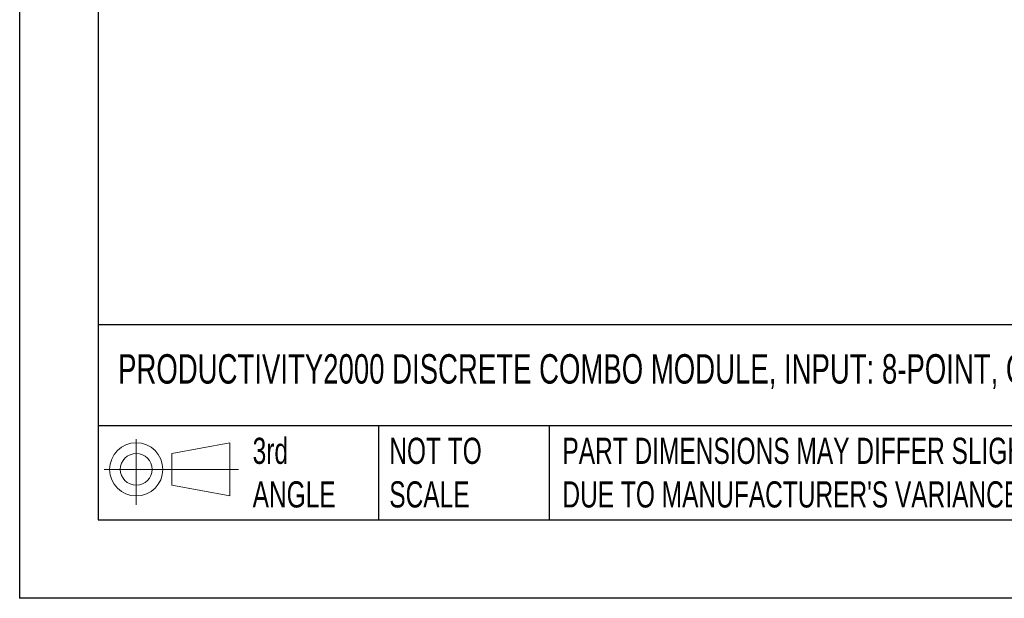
# Model space of a CAD drawing. Header units: millimetres. Extents: x 0 to 559, y 0 to 432.
# Tile 1 of 24: x 0 to 159, y 0 to 94. Entities that reach past the tile are written whole.
import ezdxf

# ---------------------------------------------------------------- set-up
doc = ezdxf.new("R2010")
doc.units = ezdxf.units.MM
doc.header["$LTSCALE"] = 2
doc.linetypes.add('CENTERX2', pattern=[20.32, 12.7, -2.54, 2.54, -2.54])
doc.layers.add('SLD-DEFPOINTS', color=7, linetype='Continuous')
doc.layers.add('TEXT', color=140, linetype='Continuous', lineweight=25)
doc.styles.add('SLDTEXTSTYLE0', font='TXT', dxfattribs={"width": 0.7})

# ---------------------------------------------------------------- blocks, each defined once
blk = doc.blocks.new('Block11')
at = {"color": 7, "linetype": 'Continuous', "lineweight": 18}
for p, q in [((5.18, 10.62), (5.18, 0)), ((10.96, 8.33), (20.35, 10.06)), ((20.35, 10.06), (20.35, 1.46)), ((10.96, 3.19), (10.96, 8.33)), ((0, 5.76), (21.75, 5.76)), ((10.96, 3.19), (20.35, 1.46))]:
    blk.add_line(p, q, dxfattribs=at)
for radius in [4.3, 2.57]:
    blk.add_circle((5.18, 5.76), radius, dxfattribs=at)
blk = doc.blocks.new('Block12')
at = {"layer": 'SLD-DEFPOINTS'}
blk.add_blockref('Block11', (0, 0), dxfattribs=at)

msp = doc.modelspace()

# ---------------------------------------------------------------- linework, layer by layer
at = {"color": 7, "linetype": 'Continuous'}
for p in [(0, 431.81), (558.8, 0.01)]:
    msp.add_line(p, (0, 0.01), dxfattribs=at)
at = {"layer": 'TEXT'}
for p, q in [((12.7, 419.1), (12.7, 12.7)), ((546.1, 44.25), (12.7, 44.25)), ((546.1, 27.94), (12.7, 27.94)), ((58.09, 27.94), (58.09, 12.7)), ((85.67, 27.94), (85.67, 12.7)), ((12.7, 12.7), (546.1, 12.7))]:
    msp.add_line(p, q, dxfattribs=at)

# ---------------------------------------------------------------- block references
at = {"layer": 'SLD-DEFPOINTS'}
msp.add_blockref('Block12', (13.68, 15.11), dxfattribs=at)

# ---------------------------------------------------------------- texts
at = {"layer": 'TEXT', "linetype": 'CENTERX2', "lineweight": 18, "attachment_point": 1, "style": 'SLDTEXTSTYLE0'}
for s, insert, char_height in [('PRODUCTIVITY2000 DISCRETE COMBO MODULE, INPUT: 8-POINT, OUTPUT: 7-POINT', (15.93, 39.51), 4.7625), ('3rd^JANGLE', (37.7, 25.99), 4.233), ('NOT TO^JSCALE', (59.81, 25.99), 4.2333), ("PART DIMENSIONS MAY DIFFER SLIGHTLY ^JDUE TO MANUFACTURER'S VARIANCES", (87.83, 25.99), 4.2333)]:
    msp.add_mtext(s, dxfattribs=dict(at, insert=insert, char_height=char_height))

doc.saveas('drawing.dxf')
